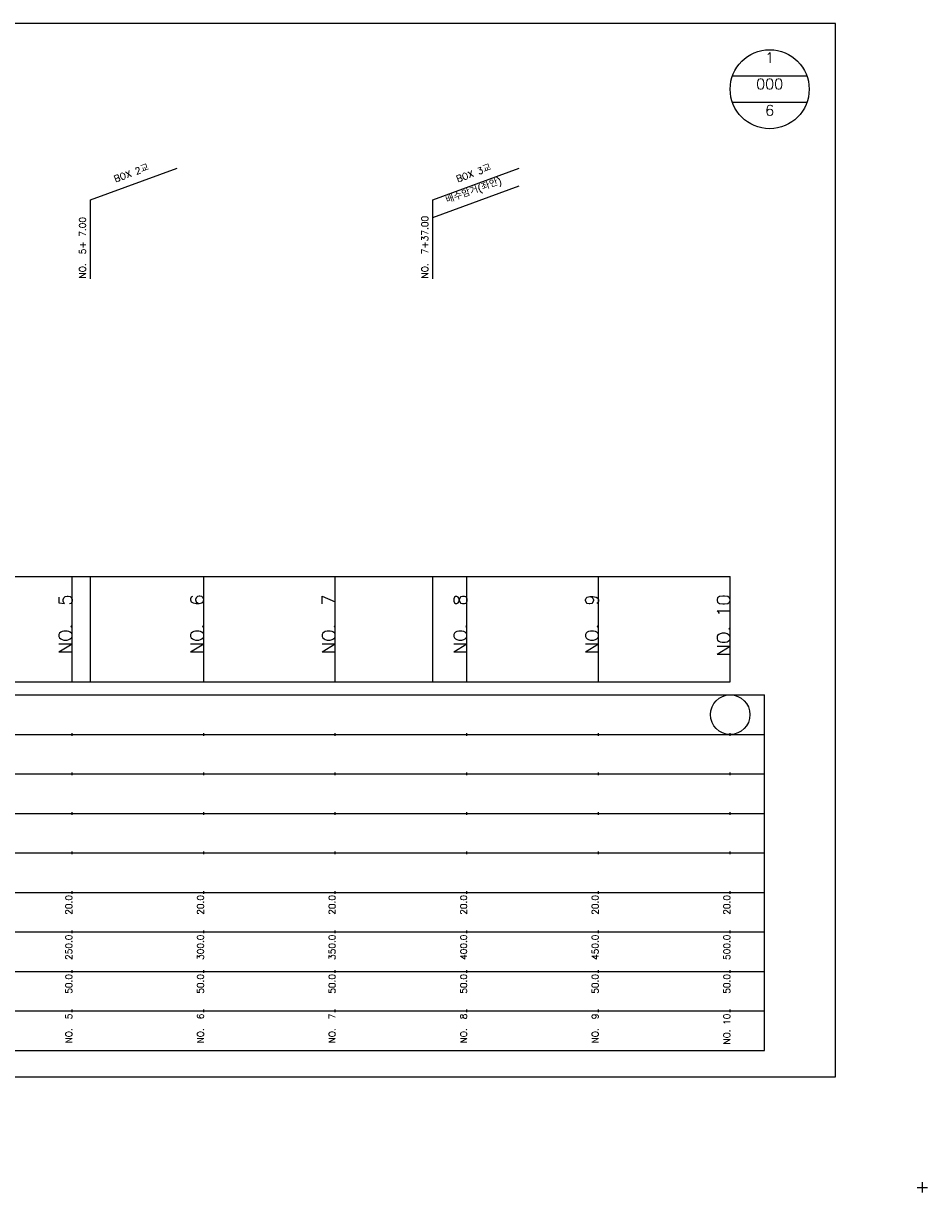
# Model space of a CAD drawing. Extents: x -3223 to 3521, y -191 to 2351.
# Tile 10 of 17: x 3177 to 3521, y -2 to 442. Entities that reach past the tile are written whole.
import ezdxf
from ezdxf.enums import TextEntityAlignment as Align

# ---------------------------------------------------------------- set-up
doc = ezdxf.new("R2010")
doc.units = 0
doc.header["$LTSCALE"] = 5
for name, color, linetype in [('BOX', 5, 'CONTINUOUS'), ('DT1', 3, 'CONTINUOUS'), ('DT2', 6, 'CONTINUOUS'), ('LT1', 4, 'CONTINUOUS'), ('ST1', 7, 'CONTINUOUS')]:
    doc.layers.add(name, color=color, linetype=linetype)
doc.styles.add('GHS', font='ROMANS.shx', dxfattribs={"bigfont": 'GHS.shx'})

msp = doc.modelspace()

# ---------------------------------------------------------------- linework, layer by layer
at = {"layer": 'BOX'}
msp.add_lwpolyline([(2885.57, 42), (3485.57, 42), (3485.57, 442), (2885.57, 442), (2885.57, 42)], dxfattribs=at)
at = {"layer": 'LT1', "linetype": 'CONTINUOUS'}
for p, q in [((3202.57, 375), (3235.46, 386.97)), ((3332.57, 375), (3365.46, 386.97)), ((3332.57, 368.35), (3365.46, 380.32)), ((3202.57, 345), (3202.57, 375)), ((3332.57, 345), (3332.57, 375))]:
    msp.add_line(p, q, dxfattribs=at)
at = {"layer": 'LT1'}
for p, q in [((3195.57, 192), (3195.57, 232)), ((3202.57, 192), (3202.57, 232)), ((3245.57, 192), (3245.57, 232)), ((3295.57, 192), (3295.57, 232)), ((3332.57, 192), (3332.57, 232)), ((3332.57, 192), (3332.57, 232)), ((3345.57, 192), (3345.57, 232)), ((3395.57, 192), (3395.57, 232)), ((3445.57, 192), (3445.57, 232)), ((3195.57, 225.69), (3195.57, 226.69)), ((3245.57, 225.69), (3245.57, 226.69)), ((3295.57, 225.69), (3295.57, 226.69)), ((3345.57, 225.69), (3345.57, 226.69)), ((3395.57, 225.69), (3395.57, 226.69)), ((3445.57, 225.69), (3445.57, 226.69)), ((2945.57, 192), (3445.57, 192)), ((3195.57, 171.5), (3195.57, 172.5)), ((3245.57, 171.5), (3245.57, 172.5)), ((3295.57, 171.5), (3295.57, 172.5)), ((3345.57, 171.5), (3345.57, 172.5)), ((3395.57, 171.5), (3395.57, 172.5)), ((3445.57, 171.5), (3445.57, 172.5)), ((3195.57, 156.5), (3195.57, 157.5)), ((3245.57, 156.5), (3245.57, 157.5)), ((3295.57, 156.5), (3295.57, 157.5)), ((3345.57, 156.5), (3345.57, 157.5)), ((3395.57, 156.5), (3395.57, 157.5)), ((3445.57, 156.5), (3445.57, 157.5)), ((3195.57, 141.5), (3195.57, 142.5)), ((3245.57, 141.5), (3245.57, 142.5)), ((3295.57, 141.5), (3295.57, 142.5)), ((3345.57, 141.5), (3345.57, 142.5)), ((3395.57, 141.5), (3395.57, 142.5)), ((3445.57, 141.5), (3445.57, 142.5)), ((3195.57, 126.5), (3195.57, 127.5)), ((3245.57, 126.5), (3245.57, 127.5)), ((3295.57, 126.5), (3295.57, 127.5)), ((3345.57, 126.5), (3345.57, 127.5)), ((3395.57, 126.5), (3395.57, 127.5)), ((3445.57, 126.5), (3445.57, 127.5)), ((3195.57, 111.5), (3195.57, 112.5)), ((3245.57, 111.5), (3245.57, 112.5)), ((3295.57, 111.5), (3295.57, 112.5)), ((3345.57, 111.5), (3345.57, 112.5)), ((3395.57, 111.5), (3395.57, 112.5)), ((3445.57, 111.5), (3445.57, 112.5)), ((3195.57, 96.5), (3195.57, 97.5)), ((3245.57, 96.5), (3245.57, 97.5)), ((3295.57, 96.5), (3295.57, 97.5)), ((3345.57, 96.5), (3345.57, 97.5)), ((3395.57, 96.5), (3395.57, 97.5)), ((3445.57, 96.5), (3445.57, 97.5)), ((3195.57, 81.5), (3195.57, 82.5)), ((3245.57, 81.5), (3245.57, 82.5)), ((3295.57, 81.5), (3295.57, 82.5)), ((3345.57, 81.5), (3345.57, 82.5)), ((3395.57, 81.5), (3395.57, 82.5)), ((3445.57, 81.5), (3445.57, 82.5)), ((3195.57, 66.5), (3195.57, 67.5)), ((3245.57, 66.5), (3245.57, 67.5)), ((3295.57, 66.5), (3295.57, 67.5)), ((3345.57, 66.5), (3345.57, 67.5)), ((3395.57, 66.5), (3395.57, 67.5)), ((3445.57, 66.5), (3445.57, 67.5))]:
    msp.add_line(p, q, dxfattribs=at)
msp.add_lwpolyline([(2945.57, 232), (2995.57, 232), (3045.57, 232), (3095.57, 232), (3145.57, 232), (3195.57, 232), (3245.57, 232), (3295.57, 232), (3345.57, 232), (3395.57, 232), (3445.57, 232)], dxfattribs=at)
at = {"layer": 'ST1', "linetype": 'CONTINUOUS'}
for p, q in [((3474.71, 422), (3446.43, 422)), ((3474.71, 412), (3446.43, 412))]:
    msp.add_line(p, q, dxfattribs=at)
at = {"layer": 'ST1'}
for p, q in [((2915.57, 187), (3458.57, 187)), ((3458.57, 52), (3458.57, 187)), ((2923.07, 172), (3458.57, 172)), ((2915.57, 157), (3458.57, 157)), ((2923.07, 142), (3458.57, 142)), ((2915.57, 127), (3458.57, 127)), ((2915.57, 112), (3458.57, 112)), ((2915.57, 97), (3458.57, 97)), ((2915.57, 82), (3458.57, 82)), ((2915.57, 67), (3458.57, 67)), ((2915.57, 52), (3458.57, 52)), ((3516.57, 0), (3520.57, 0)), ((3518.57, -2), (3518.57, 2))]:
    msp.add_line(p, q, dxfattribs=at)
at = {"layer": 'ST1', "linetype": 'CONTINUOUS'}
for centre, radius in [((3460.57, 417), 15), ((3445.57, 179.5), 7.5)]:
    msp.add_circle(centre, radius, dxfattribs=at)

# ---------------------------------------------------------------- texts
at = {"layer": 'DT1', "linetype": 'CONTINUOUS', "style": 'GHS'}
for s, p in [('BOX 2교', (3218.57, 383.99)), ('BOX 3교', (3348.57, 383.99)), ('배수암거(좌안)', (3348.57, 377.34))]:
    msp.add_text(s, height=2.5, rotation=20, dxfattribs=at).set_placement(p, align=Align.CENTER)
for s, p in [('NO.  7+37.00 ', (3330.82, 345.12)), ('NO.  5+ 7.00 ', (3200.82, 345.12))]:
    msp.add_text(s, height=2.5, rotation=90, dxfattribs=at).set_placement(p)
at = {"layer": 'DT1', "style": 'GHS'}
for s, height, p in [('NO.  5', 5, (3195.57, 225.19)), ('NO.  6', 5, (3245.57, 225.19)), ('NO.  7', 5, (3295.57, 225.19)), ('NO.  8', 5, (3345.57, 225.19)), ('NO.  9', 5, (3395.57, 225.19)), ('NO. 10', 5, (3445.57, 225.19)), (' 20.0', 2.5, (3195.57, 111)), (' 20.0', 2.5, (3245.57, 111)), (' 20.0', 2.5, (3295.57, 111)), (' 20.0', 2.5, (3345.57, 111)), (' 20.0', 2.5, (3395.57, 111)), (' 20.0', 2.5, (3445.57, 111)), ('   250.0', 2.5, (3195.57, 96)), ('   300.0', 2.5, (3245.57, 96)), ('   350.0', 2.5, (3295.57, 96)), ('   400.0', 2.5, (3345.57, 96)), ('   450.0', 2.5, (3395.57, 96)), ('   500.0', 2.5, (3445.57, 96)), ('  50.0', 2.5, (3195.57, 81)), ('  50.0', 2.5, (3245.57, 81)), ('  50.0', 2.5, (3295.57, 81)), ('  50.0', 2.5, (3345.57, 81)), ('  50.0', 2.5, (3395.57, 81)), ('  50.0', 2.5, (3445.57, 81)), ('NO.  5', 2.5, (3195.57, 66)), ('NO.  6', 2.5, (3245.57, 66)), ('NO.  7', 2.5, (3295.57, 66)), ('NO.  8', 2.5, (3345.57, 66)), ('NO.  9', 2.5, (3395.57, 66)), ('NO. 10', 2.5, (3445.57, 66))]:
    msp.add_text(s, height=height, rotation=90, dxfattribs=at).set_placement(p, align=Align.RIGHT)
at = {"layer": 'DT2', "linetype": 'CONTINUOUS', "style": 'GHS'}
for s, p in [('1', (3460.57, 427)), ('000', (3460.57, 417)), ('6', (3460.57, 407))]:
    msp.add_text(s, height=4, dxfattribs=at).set_placement(p, align=Align.CENTER)

doc.saveas('drawing.dxf')
